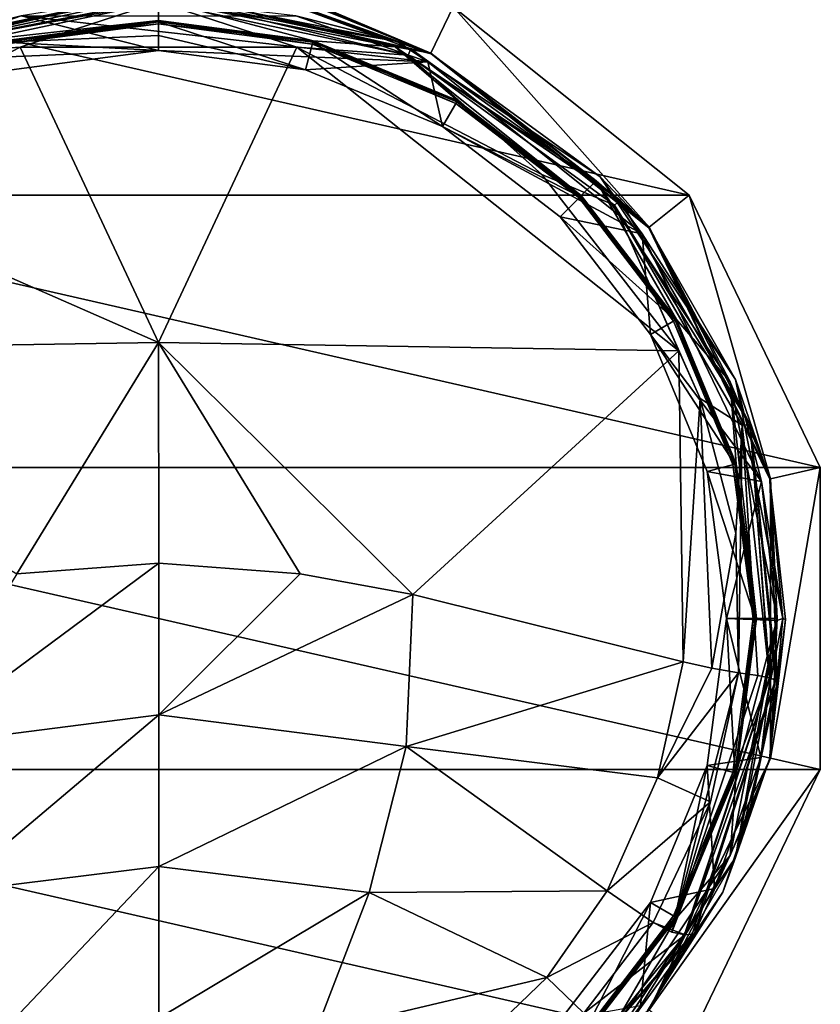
# Model space of a CAD drawing. Header units: metres. Extents: x -22 to 22, y -113 to 37.
# Tile 8 of 9: x -5 to 22, y -13 to 20. Entities that reach past the tile are written whole.
import ezdxf

# ---------------------------------------------------------------- set-up
doc = ezdxf.new("R2010")
doc.units = ezdxf.units.M
doc.layers.add('solid_13478041', color=7, linetype='CONTINUOUS')

msp = doc.modelspace()

# ---------------------------------------------------------------- linework, layer by layer
at = {"layer": 'solid_13478041'}
for points in [[(9.226265, 19.158537, 119.01458), (0, 23), (1.499985, 22.436802, 35.184917)], [(9.226265, 19.158537, 119.01458), (9.979559, 20.722153), (0, 23)], [(-9.979559, 20.722153), (-9.226265, 19.158537, 119.01458), (-1.499996, 22.436953, 35.174675)], [(-9.226265, 19.158537, 119.01458), (0, 21.26437, 119.01458), (-1.499996, 22.436953, 35.174675)], [(9.226265, 19.158537, 119.01458), (1.057873, 22.446562, 36.241634), (0, 22.465109, 36.678192)], [(0, 21.26437, 119.01458), (9.226265, 19.158537, 119.01458), (0, 22.465109, 36.678192)], [(9.226265, 19.158537, 119.01458), (1.499985, 22.436802, 35.184917), (1.057873, 22.446562, 36.241634)], [(0, 20.96641, 119.712242), (0, 21.26437, 119.01458), (-9.226265, 19.158537, 119.01458)], [(-8.54571, 19.305281, 132.768814), (0.000024, 20.881786, 133.671448), (0, 21.115057, 132.551422)], [(-4.721545, 20.714655, 122.754028), (-8.54571, 19.305281, 132.768814), (0, 21.115057, 132.551422)], [(-8.099144, 19.547531, 122.539291), (0, 21.245939, 122.754005), (-0.00173, 21.163139, 122.539291)], [(-8.099144, 19.547531, 122.539291), (-4.721545, 20.714655, 122.754028), (0, 21.245939, 122.754005)], [(-8.099144, 19.547531, 122.539291), (-0.00173, 21.163139, 122.539291), (-4.65774, 20.41975, 122.449997)], [(8.098884, 19.54776, 122.539291), (-0.00173, 21.163139, 122.539291), (4.717987, 20.715466, 122.754036)], [(8.098884, 19.54776, 122.539291), (-0.001713, 20.949558, 122.449997), (-0.00173, 21.163139, 122.539291)], [(8.023498, 19.370436, 119.712242), (9.226265, 19.158537, 119.01458), (0, 21.26437, 119.01458)], [(0, 20.96641, 119.712242), (8.023498, 19.370436, 119.712242), (0, 21.26437, 119.01458)], [(8.546551, 19.304907, 132.76886), (0, 21.245939, 122.754005), (0, 21.115057, 132.551422)], [(8.546551, 19.304907, 132.76886), (4.717987, 20.715466, 122.754036), (0, 21.245939, 122.754005)], [(8.464299, 19.082687, 133.896164), (8.546551, 19.304907, 132.76886), (0, 21.115057, 132.551422)], [(8.464299, 19.082687, 133.896164), (0, 21.115057, 132.551422), (0.000024, 20.881786, 133.671448)], [(-9.979559, 20.722153), (17.98205, 14.340339), (-17.98205, 14.340339)], [(-9.979559, 20.722153), (9.979559, 20.722153), (17.98205, 14.340339)], [(-8.023498, 19.370436, 119.712242), (0, 20.96641, 119.712242), (-9.226265, 19.158537, 119.01458)], [(-8.54571, 19.305281, 132.768814), (-8.464351, 19.082693, 133.896164), (0.000024, 20.881786, 133.671448)], [(-4.686329, 19.354612, 134.362335), (0.000024, 20.881786, 133.671448), (-8.464351, 19.082693, 133.896164)], [(-8.023498, 19.370436, 119.712242), (0, 20.264477, 120), (0, 20.96641, 119.712242)], [(-4.686329, 19.354612, 134.362335), (4.682039, 19.355669, 134.362198), (0.000024, 20.881786, 133.671448)], [(8.098884, 19.54776, 122.539291), (4.656004, 20.419832, 122.449997), (-0.001713, 20.949558, 122.449997)], [(0, 20.96641, 119.712242), (0, 20.264477, 120), (5.236999, 19.576067, 120)], [(0, 20.96641, 119.712242), (5.236999, 19.576067, 120), (8.023498, 19.370436, 119.712242)], [(4.682039, 19.355669, 134.362198), (8.464299, 19.082687, 133.896164), (0.000024, 20.881786, 133.671448)], [(8.546551, 19.304907, 132.76886), (9.235899, 19.133429, 122.753983), (4.717987, 20.715466, 122.754036)], [(8.098884, 19.54776, 122.539291), (4.717987, 20.715466, 122.754036), (9.235899, 19.133429, 122.753983)], [(9.226265, 19.158537, 119.01458), (16.625154, 13.258119, 119.01458), (9.979559, 20.722153)], [(16.625154, 13.258119, 119.01458), (17.98205, 14.340339), (9.979559, 20.722153)], [(-9.124245, 18.8556, 122.449997), (-4.65774, 20.41975, 122.449997), (0, 19.245974, 122.449997)], [(-8.099144, 19.547531, 122.539291), (-4.65774, 20.41975, 122.449997), (-9.124245, 18.8556, 122.449997)], [(-4.65774, 20.41975, 122.449997), (4.656004, 20.419832, 122.449997), (9.124766, 18.855734, 122.449997)], [(-4.65774, 20.41975, 122.449997), (9.124766, 18.855734, 122.449997), (0, 19.245974, 122.449997)], [(8.098884, 19.54776, 122.539291), (9.124766, 18.855734, 122.449997), (4.656004, 20.419832, 122.449997)], [(-8.023498, 19.370436, 119.712242), (-5.236999, 19.576067, 120), (0, 20.264477, 120)], [(0, 20.25, 120.099998), (-5.215042, 19.463438, 120), (-5.241086, 19.559998, 120.099998)], [(0, 20.25, 120.23999), (0, 20.25, 120.099998), (-5.241086, 19.559998, 120.099998)], [(-5.241086, 19.559998, 120.23999), (0, 20.25, 120.23999), (-5.241086, 19.559998, 120.099998)], [(0, 20.240267, 120.338165), (0, 20.25, 120.23999), (-5.241086, 19.559998, 120.23999)], [(0, 20.240267, 120.338165), (-5.241086, 19.559998, 120.23999), (0, 20.211449, 120.432518)], [(-5.241086, 19.559998, 120.23999), (-5.231108, 19.52276, 120.432518), (0, 20.211449, 120.432518)], [(0, 20.15, 120), (0, 20.264477, 120), (-5.236999, 19.576067, 120)], [(-5.215042, 19.463438, 120), (0, 20.15, 120), (-5.236999, 19.576067, 120)], [(0, 19.754482, 121.45359), (0, 20.211449, 120.432518), (-5.231108, 19.52276, 120.432518)], [(0, 20.220711, 120.029289), (-5.215042, 19.463438, 120), (0, 20.25, 120.099998)], [(0, 20.220711, 120.029289), (0, 20.15, 120), (-5.215042, 19.463438, 120)], [(5.215042, 19.463438, 120), (5.236999, 19.576067, 120), (0, 20.264477, 120)], [(0, 20.15, 120), (5.215042, 19.463438, 120), (0, 20.264477, 120)], [(5.241086, 19.559998, 120.23999), (0, 20.25, 120.23999), (5.231108, 19.52276, 120.432518)], [(0, 20.240267, 120.338165), (5.231108, 19.52276, 120.432518), (0, 20.25, 120.23999)], [(5.241086, 19.559998, 120.23999), (0, 20.25, 120.099998), (0, 20.25, 120.23999)], [(5.241086, 19.559998, 120.23999), (5.241086, 19.559998, 120.099998), (0, 20.25, 120.099998)], [(0, 20.220711, 120.029289), (0, 20.25, 120.099998), (5.241086, 19.559998, 120.099998)], [(0, 20.240267, 120.338165), (0, 20.211449, 120.432518), (5.231108, 19.52276, 120.432518)], [(0, 20.220711, 120.029289), (5.241086, 19.559998, 120.099998), (0, 20.15, 120)], [(4.981153, 18.590189, 122.449997), (0, 20.211449, 120.432518), (0, 19.754482, 121.45359)], [(5.231108, 19.52276, 120.432518), (0, 20.211449, 120.432518), (4.981153, 18.590189, 122.449997)], [(5.241086, 19.559998, 120.099998), (5.215042, 19.463438, 120), (0, 20.15, 120)], [(0, 19.754482, 121.45359), (-5.231108, 19.52276, 120.432518), (0, 19.245974, 122.449997)], [(4.981153, 18.590189, 122.449997), (0, 19.754482, 121.45359), (0, 19.245974, 122.449997)], [(-12.994186, 15.040362, 134.912918), (-4.686329, 19.354612, 134.362335), (-8.464351, 19.082693, 133.896164)], [(0.000709, 9.348699, 137.660431), (-4.686329, 19.354612, 134.362335), (-12.994186, 15.040362, 134.912918)], [(-5.231108, 19.52276, 120.432518), (-4.98111, 18.5902, 122.449997), (0, 19.245974, 122.449997)], [(0.000709, 9.348699, 137.660431), (4.682039, 19.355669, 134.362198), (-4.686329, 19.354612, 134.362335)], [(0.000709, 9.348699, 137.660431), (17.627836, 9.071577, 135.667587), (4.682039, 19.355669, 134.362198)], [(4.682039, 19.355669, 134.362198), (12.99303, 15.041512, 134.912735), (8.464299, 19.082687, 133.896164)], [(4.682039, 19.355669, 134.362198), (17.627836, 9.071577, 135.667587), (12.99303, 15.041512, 134.912735)], [(5.231108, 19.52276, 120.432518), (4.981153, 18.590189, 122.449997), (9.623148, 16.667393, 122.449997)], [(5.215042, 19.463438, 120), (10.07499, 17.450396, 120), (5.236999, 19.576067, 120)], [(10.125, 17.537014, 120.099998), (5.215042, 19.463438, 120), (5.241086, 19.559998, 120.099998)], [(10.125, 17.537014, 120.099998), (10.07499, 17.450396, 120), (5.215042, 19.463438, 120)], [(5.241086, 19.559998, 120.23999), (5.231108, 19.52276, 120.432518), (10.105724, 17.503628, 120.432518)], [(10.105724, 17.503628, 120.432518), (5.231108, 19.52276, 120.432518), (9.623148, 16.667393, 122.449997)], [(10.07499, 17.450396, 120), (10.126459, 17.55286, 120), (5.236999, 19.576067, 120)], [(8.023498, 19.370436, 119.712242), (5.236999, 19.576067, 120), (10.126459, 17.55286, 120)], [(5.241086, 19.559998, 120.23999), (10.105724, 17.503628, 120.432518), (10.125, 17.537014, 120.23999)], [(10.125, 17.537014, 120.23999), (10.125, 17.537014, 120.099998), (5.241086, 19.559998, 120.099998)], [(5.241086, 19.559998, 120.23999), (10.125, 17.537014, 120.23999), (5.241086, 19.559998, 120.099998)], [(8.023498, 19.370436, 119.712242), (14.82549, 14.82549, 119.712242), (9.226265, 19.158537, 119.01458)], [(8.023498, 19.370436, 119.712242), (10.126459, 17.55286, 120), (14.325743, 14.332538, 120)], [(8.023498, 19.370436, 119.712242), (14.325743, 14.332538, 120), (14.82549, 14.82549, 119.712242)], [(14.959048, 14.960545, 122.539291), (8.098884, 19.54776, 122.539291), (9.235899, 19.133429, 122.753983)], [(14.959048, 14.960545, 122.539291), (9.124766, 18.855734, 122.449997), (8.098884, 19.54776, 122.539291)], [(-9.124245, 18.8556, 122.449997), (0, 19.245974, 122.449997), (-4.98111, 18.5902, 122.449997)], [(9.124766, 18.855734, 122.449997), (4.981153, 18.590189, 122.449997), (0, 19.245974, 122.449997)], [(8.464299, 19.082687, 133.896164), (15.640464, 14.16866, 133.385818), (8.546551, 19.304907, 132.76886)], [(15.453535, 14.008449, 134.527405), (15.640464, 14.16866, 133.385818), (8.464299, 19.082687, 133.896164)], [(12.99303, 15.041512, 134.912735), (15.453535, 14.008449, 134.527405), (8.464299, 19.082687, 133.896164)], [(8.546551, 19.304907, 132.76886), (15.640464, 14.16866, 133.385818), (9.235899, 19.133429, 122.753983)], [(14.82549, 14.82549, 119.712242), (16.625154, 13.258119, 119.01458), (9.226265, 19.158537, 119.01458)], [(15.640464, 14.16866, 133.385818), (16.617785, 13.23779, 122.754082), (9.235899, 19.133429, 122.753983)], [(14.959048, 14.960545, 122.539291), (9.235899, 19.133429, 122.753983), (16.617785, 13.23779, 122.754082)], [(9.124766, 18.855734, 122.449997), (9.623148, 16.667393, 122.449997), (4.981153, 18.590189, 122.449997)], [(9.124766, 18.855734, 122.449997), (16.39143, 13.031968, 122.449997), (9.623148, 16.667393, 122.449997)], [(14.959048, 14.960545, 122.539291), (16.39143, 13.031968, 122.449997), (9.124766, 18.855734, 122.449997)], [(14.291653, 14.291653, 120.432518), (10.105724, 17.503628, 120.432518), (9.623148, 16.667393, 122.449997)], [(10.07499, 17.450396, 120), (14.24831, 14.248077, 120), (10.126459, 17.55286, 120)], [(14.318913, 14.318913, 120.099998), (10.07499, 17.450396, 120), (10.125, 17.537014, 120.099998)], [(14.318913, 14.318913, 120.099998), (14.24831, 14.248077, 120), (10.07499, 17.450396, 120)], [(10.125, 17.537014, 120.23999), (10.105724, 17.503628, 120.432518), (14.291653, 14.291653, 120.432518)], [(10.125, 17.537014, 120.23999), (14.291653, 14.291653, 120.432518), (14.318913, 14.318913, 120.23999)], [(14.318913, 14.318913, 120.23999), (14.318913, 14.318913, 120.099998), (10.125, 17.537014, 120.099998)], [(10.125, 17.537014, 120.23999), (14.318913, 14.318913, 120.23999), (10.125, 17.537014, 120.099998)], [(14.24831, 14.248077, 120), (14.325743, 14.332538, 120), (10.126459, 17.55286, 120)], [(14.291653, 14.291653, 120.432518), (9.623148, 16.667393, 122.449997), (13.609032, 13.608886, 122.449997)], [(16.39143, 13.031968, 122.449997), (13.609032, 13.608886, 122.449997), (9.623148, 16.667393, 122.449997)], [(0.000709, 9.348699, 137.660431), (-12.994186, 15.040362, 134.912918), (-17.627277, 9.071479, 135.66774)], [(12.99303, 15.041512, 134.912735), (17.627836, 9.071577, 135.667587), (15.453535, 14.008449, 134.527405)], [(14.82549, 14.82549, 119.712242), (14.325743, 14.332538, 120), (17.547897, 10.135104, 120)], [(14.82549, 14.82549, 119.712242), (19.370436, 8.023498, 119.712242), (16.625154, 13.258119, 119.01458)], [(14.82549, 14.82549, 119.712242), (17.547897, 10.135104, 120), (19.370436, 8.023498, 119.712242)], [(19.552277, 8.09884, 122.539291), (14.959048, 14.960545, 122.539291), (16.617785, 13.23779, 122.754082)], [(19.552277, 8.09884, 122.539291), (16.39143, 13.031968, 122.449997), (14.959048, 14.960545, 122.539291)], [(-17.98205, 14.340339), (22.423258, 5.118313), (-22.423258, 5.118313)], [(-17.98205, 14.340339), (17.98205, 14.340339), (22.423258, 5.118313)], [(17.503628, 10.105724, 120.432518), (14.291653, 14.291653, 120.432518), (13.609032, 13.608886, 122.449997)], [(14.24831, 14.248077, 120), (17.450413, 10.075, 120), (14.325743, 14.332538, 120)], [(17.537014, 10.125, 120.099998), (14.24831, 14.248077, 120), (14.318913, 14.318913, 120.099998)], [(17.537014, 10.125, 120.099998), (17.450413, 10.075, 120), (14.24831, 14.248077, 120)], [(14.318913, 14.318913, 120.23999), (14.291653, 14.291653, 120.432518), (17.503628, 10.105724, 120.432518)], [(14.318913, 14.318913, 120.23999), (17.503628, 10.105724, 120.432518), (17.537014, 10.125, 120.23999)], [(17.537014, 10.125, 120.23999), (17.537014, 10.125, 120.099998), (14.318913, 14.318913, 120.099998)], [(14.318913, 14.318913, 120.23999), (17.537014, 10.125, 120.23999), (14.318913, 14.318913, 120.099998)], [(17.450413, 10.075, 120), (17.547897, 10.135104, 120), (14.325743, 14.332538, 120)], [(15.453535, 14.008449, 134.527405), (20.044504, 6.563385, 134.29924), (15.640464, 14.16866, 133.385818)], [(15.640464, 14.16866, 133.385818), (20.044504, 6.563385, 134.29924), (16.617785, 13.23779, 122.754082)], [(16.625154, 13.258119, 119.01458), (20.731228, 4.731768, 119.01458), (17.98205, 14.340339)], [(20.731228, 4.731768, 119.01458), (22.423258, 5.118313), (17.98205, 14.340339)], [(19.773228, 6.55131, 135.448074), (20.044504, 6.563385, 134.29924), (15.453535, 14.008449, 134.527405)], [(18.356539, 7.452034, 135.870972), (19.773228, 6.55131, 135.448074), (15.453535, 14.008449, 134.527405)], [(17.627836, 9.071577, 135.667587), (18.356539, 7.452034, 135.870972), (15.453535, 14.008449, 134.527405)], [(17.503628, 10.105724, 120.432518), (13.609032, 13.608886, 122.449997), (16.667492, 9.622978, 122.449997)], [(16.39143, 13.031968, 122.449997), (16.667492, 9.622978, 122.449997), (13.609032, 13.608886, 122.449997)], [(16.39143, 13.031968, 122.449997), (20.426991, 4.63765, 122.449997), (16.667492, 9.622978, 122.449997)], [(19.552277, 8.09884, 122.539291), (20.426991, 4.63765, 122.449997), (16.39143, 13.031968, 122.449997)], [(20.044504, 6.563385, 134.29924), (20.71344, 4.726876, 122.753998), (16.617785, 13.23779, 122.754082)], [(19.552277, 8.09884, 122.539291), (16.617785, 13.23779, 122.754082), (20.71344, 4.726876, 122.753998)], [(19.370436, 8.023498, 119.712242), (20.731228, 4.731768, 119.01458), (16.625154, 13.258119, 119.01458)], [(19.52276, 5.231108, 120.432518), (17.503628, 10.105724, 120.432518), (16.667492, 9.622978, 122.449997)], [(17.450413, 10.075, 120), (19.463352, 5.21536, 120), (17.547897, 10.135104, 120)], [(19.559998, 5.241086, 120.099998), (17.450413, 10.075, 120), (17.537014, 10.125, 120.099998)], [(19.559998, 5.241086, 120.099998), (19.463352, 5.21536, 120), (17.450413, 10.075, 120)], [(17.537014, 10.125, 120.23999), (17.503628, 10.105724, 120.432518), (19.52276, 5.231108, 120.432518)], [(17.537014, 10.125, 120.23999), (19.52276, 5.231108, 120.432518), (19.559998, 5.241086, 120.23999)], [(19.559998, 5.241086, 120.23999), (19.559998, 5.241086, 120.099998), (17.537014, 10.125, 120.099998)], [(17.537014, 10.125, 120.23999), (19.559998, 5.241086, 120.23999), (17.537014, 10.125, 120.099998)], [(19.463352, 5.21536, 120), (19.5735, 5.246588, 120), (17.547897, 10.135104, 120)], [(19.370436, 8.023498, 119.712242), (17.547897, 10.135104, 120), (19.5735, 5.246588, 120)], [(0.000709, 9.348699, 137.660431), (-17.627277, 9.071479, 135.66774), (-4.801574, 1.515905, 138.997009)], [(0.000709, 9.348699, 137.660431), (-4.801574, 1.515905, 138.997009), (0.008478, 1.87395, 139.095093)], [(0.000709, 9.348699, 137.660431), (8.6117, 0.818737, 138.760834), (17.627836, 9.071577, 135.667587)], [(0.000709, 9.348699, 137.660431), (0.008478, 1.87395, 139.095093), (4.796724, 1.51653, 138.997223)], [(0.000709, 9.348699, 137.660431), (4.796724, 1.51653, 138.997223), (8.6117, 0.818737, 138.760834)], [(19.52276, 5.231108, 120.432518), (16.667492, 9.622978, 122.449997), (18.590231, 4.98099, 122.449997)], [(20.426991, 4.63765, 122.449997), (18.590231, 4.98099, 122.449997), (16.667492, 9.622978, 122.449997)], [(8.6117, 0.818737, 138.760834), (17.771109, -1.470519, 137.452652), (17.627836, 9.071577, 135.667587)], [(17.771109, -1.470519, 137.452652), (18.356539, 7.452034, 135.870972), (17.627836, 9.071577, 135.667587)], [(19.370436, 8.023498, 119.712242), (20.96641, 0, 119.712242), (20.731228, 4.731768, 119.01458)], [(19.370436, 8.023498, 119.712242), (19.5735, 5.246588, 120), (20.264458, 0, 120)], [(19.370436, 8.023498, 119.712242), (20.264458, 0, 120), (20.96641, 0, 119.712242)], [(21.158817, -0.000547, 122.539291), (19.552277, 8.09884, 122.539291), (20.71344, 4.726876, 122.753998)], [(21.158817, -0.000547, 122.539291), (20.426991, 4.63765, 122.449997), (19.552277, 8.09884, 122.539291)], [(18.750536, -1.676005, 137.238159), (18.356539, 7.452034, 135.870972), (17.771109, -1.470519, 137.452652)], [(18.356539, 7.452034, 135.870972), (19.561691, 2.890466, 136.440598), (19.773228, 6.55131, 135.448074)], [(18.750536, -1.676005, 137.238159), (19.561691, 2.890466, 136.440598), (18.356539, 7.452034, 135.870972)], [(19.561691, 2.890466, 136.440598), (19.651463, -1.836242, 137.025864), (19.773228, 6.55131, 135.448074)], [(19.651463, -1.836242, 137.025864), (20.306423, -1.929332, 136.8022), (19.773228, 6.55131, 135.448074)], [(20.700134, -2.010571, 136.494736), (20.044504, 6.563385, 134.29924), (19.773228, 6.55131, 135.448074)], [(20.306423, -1.929332, 136.8022), (20.700134, -2.010571, 136.494736), (19.773228, 6.55131, 135.448074)], [(20.044504, 6.563385, 134.29924), (20.964579, -2.180628, 135.349167), (20.71344, 4.726876, 122.753998)], [(20.906124, -2.091661, 136.02948), (20.964579, -2.180628, 135.349167), (20.044504, 6.563385, 134.29924)], [(20.707378, -2.01255, 136.485367), (20.044504, 6.563385, 134.29924), (20.700134, -2.010571, 136.494736)], [(20.707378, -2.01255, 136.485367), (20.906124, -2.091661, 136.02948), (20.044504, 6.563385, 134.29924)], [(-22.423258, 5.118313), (22.423258, 5.118313), (22.423258, -5.118313)], [(-22.423258, 5.118313), (22.423258, -5.118313), (-22.423258, -5.118313)], [(20.211449, 0, 120.432518), (19.52276, 5.231108, 120.432518), (18.590231, 4.98099, 122.449997)], [(19.463352, 5.21536, 120), (20.149981, 0, 120), (19.5735, 5.246588, 120)], [(20.25, 0, 120.099998), (19.463352, 5.21536, 120), (19.559998, 5.241086, 120.099998)], [(20.25, 0, 120.099998), (20.149981, 0, 120), (19.463352, 5.21536, 120)], [(19.559998, 5.241086, 120.23999), (19.52276, 5.231108, 120.432518), (20.211449, 0, 120.432518)], [(19.559998, 5.241086, 120.23999), (20.211449, 0, 120.432518), (20.25, 0, 120.23999)], [(20.25, 0, 120.23999), (20.25, 0, 120.099998), (19.559998, 5.241086, 120.099998)], [(19.559998, 5.241086, 120.23999), (20.25, 0, 120.23999), (19.559998, 5.241086, 120.099998)], [(20.149981, 0, 120), (20.264458, 0, 120), (19.5735, 5.246588, 120)], [(20.731228, -4.731768, 119.01458), (22.423258, -5.118313), (22.423258, 5.118313)], [(20.731228, 4.731768, 119.01458), (20.731228, -4.731768, 119.01458), (22.423258, 5.118313)], [(20.211449, 0, 120.432518), (18.590231, 4.98099, 122.449997), (19.245974, -0.000123, 122.449997)], [(20.426991, 4.63765, 122.449997), (19.245974, -0.000123, 122.449997), (18.590231, 4.98099, 122.449997)], [(20.964579, -2.180628, 135.349167), (21.24592, -0.027978, 122.754013), (20.71344, 4.726876, 122.753998)], [(21.158817, -0.000547, 122.539291), (20.71344, 4.726876, 122.753998), (21.24592, -0.027978, 122.754013)], [(20.96641, 0, 119.712242), (20.731228, -4.731768, 119.01458), (20.731228, 4.731768, 119.01458)], [(20.426991, 4.63765, 122.449997), (20.945238, -0.064828, 122.449997), (19.245974, -0.000123, 122.449997)], [(21.158817, -0.000547, 122.539291), (20.945238, -0.064828, 122.449997), (20.426991, 4.63765, 122.449997)], [(18.750536, -1.676005, 137.238159), (19.651463, -1.836242, 137.025864), (19.561691, 2.890466, 136.440598)], [(0.008478, 1.87395, 139.095093), (-4.801574, 1.515905, 138.997009), (-8.372212, -4.332254, 139.364563)], [(0.008452, -3.259262, 139.765472), (0.008478, 1.87395, 139.095093), (-8.372212, -4.332254, 139.364563)], [(4.796724, 1.51653, 138.997223), (0.008478, 1.87395, 139.095093), (0.008452, -3.259262, 139.765472)], [(8.6117, 0.818737, 138.760834), (4.796724, 1.51653, 138.997223), (0.008452, -3.259262, 139.765472)], [(8.389352, -4.336215, 139.362839), (8.6117, 0.818737, 138.760834), (0.008452, -3.259262, 139.765472)], [(8.389352, -4.336215, 139.362839), (17.771109, -1.470519, 137.452652), (8.6117, 0.818737, 138.760834)], [(20.96641, 0, 119.712242), (19.370436, -8.023498, 119.712242), (20.731228, -4.731768, 119.01458)], [(20.96641, 0, 119.712242), (19.5735, -5.246588, 120), (19.370436, -8.023498, 119.712242)], [(20.25, 0, 120.23999), (20.211449, 0, 120.432518), (19.52276, -5.231108, 120.432518)], [(20.25, 0, 120.23999), (19.52276, -5.231108, 120.432518), (19.559998, -5.241086, 120.23999)], [(20.25, 0, 120.23999), (19.559998, -5.241086, 120.23999), (20.25, 0, 120.099998)], [(20.96641, 0, 119.712242), (20.264458, 0, 120), (19.5735, -5.246588, 120)], [(19.52276, -5.231108, 120.432518), (19.245974, -0.000123, 122.449997), (18.59017, -4.98122, 122.449997)], [(20.411665, -4.706751, 122.449997), (18.59017, -4.98122, 122.449997), (19.245974, -0.000123, 122.449997)], [(19.52276, -5.231108, 120.432518), (20.211449, 0, 120.432518), (19.245974, -0.000123, 122.449997)], [(20.945238, -0.064828, 122.449997), (20.411665, -4.706751, 122.449997), (19.245974, -0.000123, 122.449997)], [(20.149981, 0, 120), (19.463352, -5.21536, 120), (19.5735, -5.246588, 120)], [(19.559998, -5.241086, 120.099998), (19.463352, -5.21536, 120), (20.149981, 0, 120)], [(19.546329, -8.096771, 122.539291), (21.158817, -0.000547, 122.539291), (20.705168, -4.762976, 122.75399)], [(19.546329, -8.096771, 122.539291), (20.945238, -0.064828, 122.449997), (21.158817, -0.000547, 122.539291)], [(19.546329, -8.096771, 122.539291), (20.411665, -4.706751, 122.449997), (20.945238, -0.064828, 122.449997)], [(19.559998, -5.241086, 120.099998), (20.149981, 0, 120), (20.25, 0, 120.099998)], [(19.559998, -5.241086, 120.23999), (19.559998, -5.241086, 120.099998), (20.25, 0, 120.099998)], [(20.149981, 0, 120), (19.5735, -5.246588, 120), (20.264458, 0, 120)], [(21.158817, -0.000547, 122.539291), (21.24592, -0.027978, 122.754013), (20.705168, -4.762976, 122.75399)], [(20.964579, -2.180628, 135.349167), (20.705168, -4.762976, 122.75399), (21.24592, -0.027978, 122.754013)], [(8.389352, -4.336215, 139.362839), (16.904495, -5.397642, 137.953735), (17.771109, -1.470519, 137.452652)], [(18.750536, -1.676005, 137.238159), (17.771109, -1.470519, 137.452652), (16.904495, -5.397642, 137.953735)], [(18.750536, -1.676005, 137.238159), (16.904495, -5.397642, 137.953735), (19.651463, -1.836242, 137.025864)], [(18.698515, -6.214077, 137.569305), (19.651463, -1.836242, 137.025864), (16.904495, -5.397642, 137.953735)], [(17.391712, -10.62005, 137.869949), (20.306423, -1.929332, 136.8022), (19.651463, -1.836242, 137.025864)], [(17.391712, -10.62005, 137.869949), (19.651463, -1.836242, 137.025864), (18.698515, -6.214077, 137.569305)], [(17.391712, -10.62005, 137.869949), (20.700134, -2.010571, 136.494736), (20.306423, -1.929332, 136.8022)], [(17.391712, -10.62005, 137.869949), (17.820683, -10.707685, 137.551834), (20.700134, -2.010571, 136.494736)], [(17.820683, -10.707685, 137.551834), (20.707378, -2.01255, 136.485367), (20.700134, -2.010571, 136.494736)], [(17.820683, -10.707685, 137.551834), (17.848532, -10.708673, 137.520157), (20.707378, -2.01255, 136.485367)], [(17.848532, -10.708673, 137.520157), (20.906124, -2.091661, 136.02948), (20.707378, -2.01255, 136.485367)], [(17.848532, -10.708673, 137.520157), (18.079475, -10.689083, 137.096436), (20.906124, -2.091661, 136.02948)], [(18.079475, -10.689083, 137.096436), (18.147671, -10.692456, 136.418747), (20.906124, -2.091661, 136.02948)], [(20.906124, -2.091661, 136.02948), (18.147671, -10.692456, 136.418747), (20.013239, -6.589987, 135.901611)], [(20.906124, -2.091661, 136.02948), (20.013239, -6.589987, 135.901611), (20.964579, -2.180628, 135.349167)], [(20.964579, -2.180628, 135.349167), (20.013239, -6.589987, 135.901611), (20.705168, -4.762976, 122.75399)], [(0.008452, -3.259262, 139.765472), (-8.372212, -4.332254, 139.364563), (-7.120455, -9.278905, 139.962021)], [(0.007188, -8.394929, 140.401337), (0.008452, -3.259262, 139.765472), (-7.120455, -9.278905, 139.962021)], [(8.389352, -4.336215, 139.362839), (0.008452, -3.259262, 139.765472), (0.007188, -8.394929, 140.401337)], [(7.135045, -9.282166, 139.960175), (8.389352, -4.336215, 139.362839), (0.007188, -8.394929, 140.401337)], [(7.135045, -9.282166, 139.960175), (15.201371, -9.221932, 138.453705), (8.389352, -4.336215, 139.362839)], [(8.389352, -4.336215, 139.362839), (15.201371, -9.221932, 138.453705), (16.904495, -5.397642, 137.953735)], [(20.731228, -4.731768, 119.01458), (16.625154, -13.258119, 119.01458), (22.423258, -5.118313)], [(19.370436, -8.023498, 119.712242), (16.625154, -13.258119, 119.01458), (20.731228, -4.731768, 119.01458)], [(17.503628, -10.105724, 120.432518), (18.59017, -4.98122, 122.449997), (16.667383, -9.623167, 122.449997)], [(18.838638, -9.150103, 122.449997), (16.667383, -9.623167, 122.449997), (18.59017, -4.98122, 122.449997)], [(17.503628, -10.105724, 120.432518), (19.52276, -5.231108, 120.432518), (18.59017, -4.98122, 122.449997)], [(20.411665, -4.706751, 122.449997), (18.838638, -9.150103, 122.449997), (18.59017, -4.98122, 122.449997)], [(19.546329, -8.096771, 122.539291), (18.838638, -9.150103, 122.449997), (20.411665, -4.706751, 122.449997)], [(20.013239, -6.589987, 135.901611), (19.118116, -9.267552, 122.754044), (20.705168, -4.762976, 122.75399)], [(19.546329, -8.096771, 122.539291), (20.705168, -4.762976, 122.75399), (19.118116, -9.267552, 122.754044)], [(-22.423258, -5.118313), (22.423258, -5.118313), (17.98205, -14.340339)], [(-22.423258, -5.118313), (17.98205, -14.340339), (-17.98205, -14.340339)], [(16.625154, -13.258119, 119.01458), (17.98205, -14.340339), (22.423258, -5.118313)], [(19.463352, -5.21536, 120), (17.450413, -10.075, 120), (17.547897, -10.135104, 120)], [(17.537014, -10.125, 120.099998), (17.450413, -10.075, 120), (19.463352, -5.21536, 120)], [(19.559998, -5.241086, 120.23999), (19.52276, -5.231108, 120.432518), (17.503628, -10.105724, 120.432518)], [(19.559998, -5.241086, 120.23999), (17.503628, -10.105724, 120.432518), (17.537014, -10.125, 120.23999)], [(17.537014, -10.125, 120.099998), (19.463352, -5.21536, 120), (19.559998, -5.241086, 120.099998)], [(17.537014, -10.125, 120.23999), (17.537014, -10.125, 120.099998), (19.559998, -5.241086, 120.099998)], [(19.559998, -5.241086, 120.23999), (17.537014, -10.125, 120.23999), (19.559998, -5.241086, 120.099998)], [(19.463352, -5.21536, 120), (17.547897, -10.135104, 120), (19.5735, -5.246588, 120)], [(19.370436, -8.023498, 119.712242), (19.5735, -5.246588, 120), (17.547897, -10.135104, 120)], [(18.698515, -6.214077, 137.569305), (16.904495, -5.397642, 137.953735), (15.201371, -9.221932, 138.453705)], [(16.762884, -10.300623, 138.095749), (18.698515, -6.214077, 137.569305), (15.201371, -9.221932, 138.453705)], [(17.391712, -10.62005, 137.869949), (18.698515, -6.214077, 137.569305), (16.762884, -10.300623, 138.095749)], [(20.013239, -6.589987, 135.901611), (18.147671, -10.692456, 136.418747), (19.118116, -9.267552, 122.754044)], [(19.370436, -8.023498, 119.712242), (14.82549, -14.82549, 119.712242), (16.625154, -13.258119, 119.01458)], [(19.370436, -8.023498, 119.712242), (17.547897, -10.135104, 120), (14.82549, -14.82549, 119.712242)], [(14.964123, -14.962502, 122.539291), (19.546329, -8.096771, 122.539291), (16.572777, -13.294095, 122.753975)], [(14.964123, -14.962502, 122.539291), (18.838638, -9.150103, 122.449997), (19.546329, -8.096771, 122.539291)], [(19.546329, -8.096771, 122.539291), (19.118116, -9.267552, 122.754044), (16.572777, -13.294095, 122.753975)], [(0.007188, -8.394929, 140.401337), (-7.120455, -9.278905, 139.962021), (-5.309127, -14.012709, 140.578278)], [(0.005364, -13.532842, 141.01944), (0.007188, -8.394929, 140.401337), (-5.309127, -14.012709, 140.578278)], [(7.135045, -9.282166, 139.960175), (0.007188, -8.394929, 140.401337), (0.005364, -13.532842, 141.01944)], [(5.320043, -14.014409, 140.576447), (7.135045, -9.282166, 139.960175), (0.005364, -13.532842, 141.01944)], [(5.320043, -14.014409, 140.576447), (13.154202, -12.156525, 138.881973), (7.135045, -9.282166, 139.960175)], [(7.135045, -9.282166, 139.960175), (13.154202, -12.156525, 138.881973), (15.201371, -9.221932, 138.453705)], [(16.762884, -10.300623, 138.095749), (15.201371, -9.221932, 138.453705), (13.154202, -12.156525, 138.881973)], [(14.964123, -14.962502, 122.539291), (16.329521, -13.122151, 122.449997), (18.838638, -9.150103, 122.449997)], [(18.838638, -9.150103, 122.449997), (16.329521, -13.122151, 122.449997), (16.667383, -9.623167, 122.449997)], [(18.147671, -10.692456, 136.418747), (16.572777, -13.294095, 122.753975), (19.118116, -9.267552, 122.754044)], [(14.291653, -14.291653, 120.432518), (16.667383, -9.623167, 122.449997), (13.608901, -13.609015, 122.449997)], [(16.329521, -13.122151, 122.449997), (13.608901, -13.609015, 122.449997), (16.667383, -9.623167, 122.449997)], [(14.291653, -14.291653, 120.432518), (17.503628, -10.105724, 120.432518), (16.667383, -9.623167, 122.449997)], [(14.409692, -13.366084, 138.538864), (16.762884, -10.300623, 138.095749), (13.154202, -12.156525, 138.881973)], [(17.450413, -10.075, 120), (14.24831, -14.248077, 120), (14.325743, -14.332538, 120)], [(14.318913, -14.318913, 120.099998), (14.24831, -14.248077, 120), (17.450413, -10.075, 120)], [(17.537014, -10.125, 120.23999), (17.503628, -10.105724, 120.432518), (14.291653, -14.291653, 120.432518)], [(17.537014, -10.125, 120.23999), (14.291653, -14.291653, 120.432518), (14.318913, -14.318913, 120.23999)], [(14.318913, -14.318913, 120.099998), (17.450413, -10.075, 120), (17.537014, -10.125, 120.099998)], [(14.318913, -14.318913, 120.23999), (14.318913, -14.318913, 120.099998), (17.537014, -10.125, 120.099998)], [(17.537014, -10.125, 120.23999), (14.318913, -14.318913, 120.23999), (17.537014, -10.125, 120.099998)], [(17.450413, -10.075, 120), (14.325743, -14.332538, 120), (17.547897, -10.135104, 120)], [(14.82549, -14.82549, 119.712242), (17.547897, -10.135104, 120), (14.325743, -14.332538, 120)], [(17.848532, -10.708673, 137.520157), (16.762884, -10.300623, 138.095749), (14.409692, -13.366084, 138.538864)], [(17.391712, -10.62005, 137.869949), (16.762884, -10.300623, 138.095749), (17.848532, -10.708673, 137.520157)], [(17.391712, -10.62005, 137.869949), (17.848532, -10.708673, 137.520157), (17.820683, -10.707685, 137.551834)], [(14.359338, -15.012776, 138.14325), (18.147671, -10.692456, 136.418747), (18.079475, -10.689083, 137.096436)], [(14.359338, -15.012776, 138.14325), (18.079475, -10.689083, 137.096436), (17.848532, -10.708673, 137.520157)], [(14.359338, -15.012776, 138.14325), (15.826856, -13.889965, 136.85614), (18.147671, -10.692456, 136.418747)], [(14.359338, -15.012776, 138.14325), (17.848532, -10.708673, 137.520157), (14.409692, -13.366084, 138.538864)], [(18.147671, -10.692456, 136.418747), (15.826856, -13.889965, 136.85614), (16.572777, -13.294095, 122.753975)], [(5.320043, -14.014409, 140.576447), (10.726666, -14.493744, 139.359848), (13.154202, -12.156525, 138.881973)], [(14.409692, -13.366084, 138.538864), (13.154202, -12.156525, 138.881973), (10.726666, -14.493744, 139.359848)]]:
    msp.add_3dface(points, dxfattribs=at)

doc.saveas('drawing.dxf')
